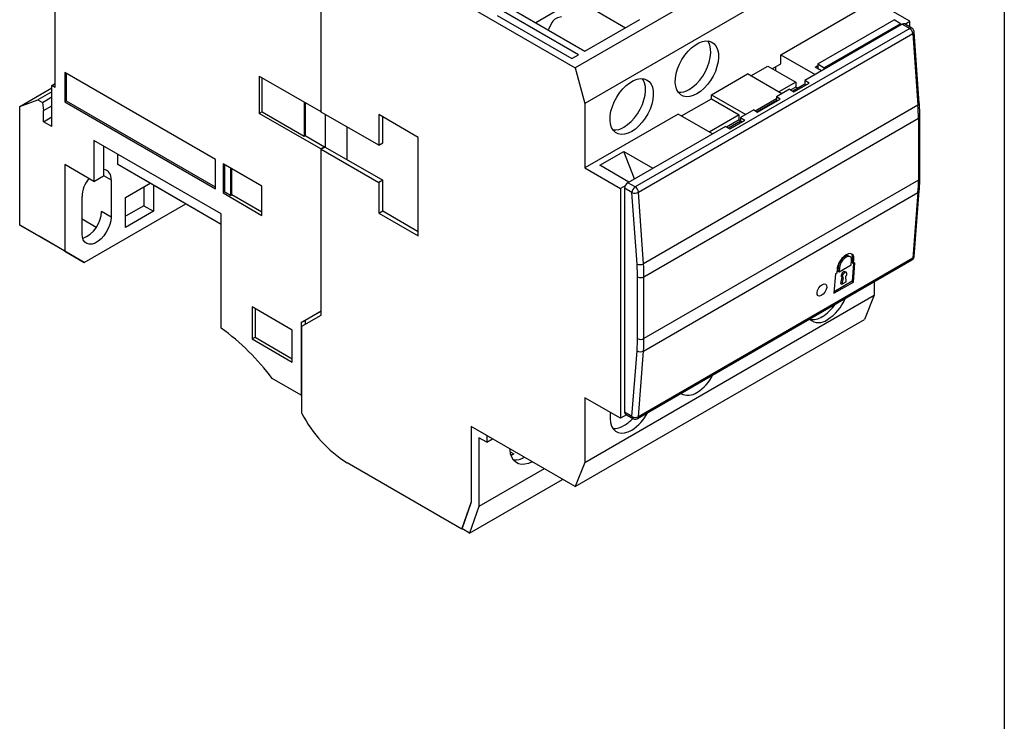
# Model space of a CAD drawing. Header units: inches. Extents: x 0.5 to 21.5, y 0.5 to 16.5.
# Tile 6 of 7: x 17.3 to 21.5, y 10.5 to 13.6. Entities that reach past the tile are written whole.
import ezdxf

# ---------------------------------------------------------------- set-up
doc = ezdxf.new("R2010")
doc.units = ezdxf.units.IN
doc.header["$LTSCALE"] = 2
doc.header["$MEASUREMENT"] = 0
doc.layers.add('TEXT', color=140, linetype='Continuous', lineweight=25)

msp = doc.modelspace()

# ---------------------------------------------------------------- linework, layer by layer
for p, q in [((17.4093, 13.2693), (17.4093, 14.2273)), ((20.8975, 14.0731), (19.6503, 13.3531)), ((20.9392, 13.9204), (19.6921, 13.2004)), ((18.5535, 13.8649), (18.5535, 13.1649)), ((18.5562, 13.1633), (18.5562, 13.877)), ((20.537, 13.4101), (20.9392, 13.6423)), ((21.0924, 13.5539), (20.9392, 13.6423)), ((19.2021, 13.6118), (19.6503, 13.3531)), ((19.6642, 13.4093), (19.3413, 13.5958)), ((19.3691, 13.6118), (19.6921, 13.4254)), ((19.6044, 13.619), (19.4805, 13.5475)), ((19.7088, 13.6182), (19.8674, 13.5266)), ((19.3135, 13.5797), (19.6364, 13.3933)), ((19.5501, 13.5491), (19.5359, 13.5184)), ((19.6921, 13.4254), (19.9287, 13.562)), ((21.0603, 13.5419), (20.64, 13.2992)), ((20.6964, 13.3702), (21.0249, 13.5598)), ((21.0527, 13.5437), (20.7242, 13.3541)), ((21.0527, 13.5437), (21.0249, 13.5598)), ((21.0527, 13.5374), (21.0527, 13.5437)), ((21.0527, 13.5382), (21.0534, 13.5378)), ((21.0603, 13.5419), (21.0921, 13.5235)), ((21.102, 13.5245), (21.0702, 13.5428)), ((21.0717, 13.542), (21.0924, 13.5539)), ((21.0924, 13.53), (21.0924, 13.5539)), ((19.5359, 13.5184), (19.5334, 13.517)), ((21.0921, 13.5235), (19.909, 12.8405)), ((19.9228, 12.8178), (21.106, 13.5008)), ((21.106, 13.5008), (21.1279, 13.1927)), ((21.1337, 13.2007), (21.1117, 13.5088)), ((19.6364, 13.3933), (19.6642, 13.4093)), ((20.5003, 13.3503), (20.537, 13.3715)), ((20.537, 13.3715), (20.537, 13.4101)), ((20.537, 13.4101), (20.6845, 13.3249)), ((20.6964, 13.3702), (20.6964, 13.3502)), ((20.6964, 13.3702), (20.7242, 13.3541)), ((18.0997, 12.9591), (17.451, 13.3336)), ((17.451, 13.3336), (17.451, 13.2066)), ((17.4579, 13.2106), (17.4579, 13.3296)), ((19.6503, 13.3531), (19.6921, 13.2004)), ((20.2377, 13.2373), (20.3936, 13.3273)), ((20.5412, 13.2421), (20.3936, 13.3273)), ((20.408, 13.319), (20.4813, 13.3613)), ((20.4813, 13.3613), (20.601, 13.2922)), ((20.5147, 13.342), (20.5147, 13.3586)), ((20.6845, 13.357), (20.6964, 13.3639)), ((20.7124, 13.341), (20.6845, 13.357)), ((20.7242, 13.3478), (20.7242, 13.3541)), ((17.3954, 13.2773), (17.4093, 13.2854)), ((18.289, 13.3176), (18.5535, 13.1649)), ((18.289, 13.3176), (18.289, 13.1569)), ((18.3011, 13.1639), (18.3011, 13.3106)), ((20.601, 13.2922), (20.5277, 13.2499)), ((20.5935, 13.2505), (20.659, 13.2882)), ((20.601, 13.2922), (20.601, 13.2702)), ((20.659, 13.2882), (20.64, 13.2992)), ((20.64, 13.2992), (20.64, 13.2831)), ((17.2562, 13.1873), (17.3954, 13.2677)), ((17.3954, 13.2508), (17.3348, 13.2159)), ((17.3954, 13.1005), (17.3954, 13.2773)), ((17.4093, 13.2693), (17.3954, 13.2773)), ((20.5746, 13.2614), (20.5175, 13.2285)), ((20.5746, 13.2614), (20.5935, 13.2505)), ((20.601, 13.2702), (20.5801, 13.2582)), ((20.64, 13.2831), (20.5885, 13.2534)), ((20.6094, 13.2654), (20.601, 13.2702)), ((20.645, 13.2802), (20.64, 13.2831)), ((17.2562, 13.1873), (17.3348, 13.2159)), ((17.3348, 13.2159), (17.3543, 13.2046)), ((17.3543, 13.2046), (17.3954, 13.2283)), ((17.3543, 13.2046), (17.3592, 13.1696)), ((17.4579, 13.2106), (17.451, 13.2066)), ((17.451, 13.2066), (18.0997, 12.8322)), ((18.0997, 12.84), (17.4579, 13.2106)), ((18.4821, 13.2061), (18.4821, 13.0594)), ((18.4866, 13.2035), (18.4866, 13.062)), ((19.6921, 13.2004), (19.6921, 12.9223)), ((20.1088, 13.1462), (20.2377, 13.2207)), ((20.2377, 13.2207), (20.2377, 13.2373)), ((20.2377, 13.2373), (20.3853, 13.1521)), ((20.2377, 13.2207), (20.3574, 13.1516)), ((20.4256, 13.169), (20.5175, 13.222)), ((20.5175, 13.2124), (20.434, 13.1642)), ((20.4368, 13.1626), (20.5342, 13.2188)), ((20.5342, 13.2188), (20.5175, 13.2285)), ((20.5175, 13.2285), (20.5175, 13.2124)), ((20.5203, 13.2108), (20.5175, 13.2124)), ((17.2562, 12.6762), (17.2562, 13.1873)), ((17.3592, 13.1696), (17.3954, 13.1905)), ((17.3592, 13.1214), (17.3592, 13.1696)), ((18.3011, 13.1639), (18.289, 13.1569)), ((18.5535, 13.0042), (18.289, 13.1569)), ((18.3011, 13.1639), (18.4821, 13.0594)), ((18.5535, 13.1649), (18.5562, 13.1665)), ((18.804, 13.0203), (18.5562, 13.1633)), ((21.1279, 13.1927), (19.9448, 12.5097)), ((20.4201, 13.1722), (20.363, 13.1393)), ((20.4201, 13.1722), (20.4368, 13.1626)), ((17.3592, 13.1214), (17.3954, 13.1423)), ((17.3954, 13.1005), (17.3592, 13.1214)), ((18.5729, 13.1537), (18.5729, 13.0122)), ((18.9738, 13.054), (18.804, 13.1521)), ((18.804, 13.1521), (18.804, 13.0203)), ((18.8207, 13.0299), (18.8207, 13.1424)), ((20.0943, 13.1545), (19.6921, 12.9223)), ((19.9468, 12.4536), (21.1299, 13.1366)), ((20.2419, 13.0694), (20.0943, 13.1545)), ((20.3574, 13.1516), (20.2285, 13.0771)), ((20.3574, 13.1296), (20.3031, 13.0983)), ((20.363, 13.1232), (20.3115, 13.0935)), ((20.3166, 13.0905), (20.382, 13.1283)), ((20.3574, 13.1296), (20.3574, 13.1516)), ((20.3574, 13.1296), (20.363, 13.1264)), ((20.363, 13.1393), (20.382, 13.1283)), ((20.363, 13.1393), (20.363, 13.1232)), ((20.3681, 13.1203), (20.363, 13.1232)), ((21.1299, 13.1366), (21.1299, 12.8702)), ((21.1357, 12.8782), (21.1357, 13.1447)), ((18.6662, 13.0998), (18.6662, 12.9584)), ((20.2976, 13.1015), (19.8772, 12.8588)), ((20.2976, 13.1015), (20.3166, 13.0905)), ((18.1247, 12.7245), (17.5763, 13.0411)), ((17.5763, 13.0411), (17.5763, 12.8642)), ((18.4821, 13.0594), (18.4866, 13.062)), ((18.4866, 13.062), (18.5702, 13.0138)), ((18.804, 13.0203), (18.8207, 13.0299)), ((18.9738, 12.6297), (18.9738, 13.054)), ((17.6181, 13.017), (17.6181, 12.8884)), ((18.5702, 13.0138), (18.5535, 13.0042)), ((18.5535, 13.0042), (18.5535, 12.3042)), ((18.5729, 13.0122), (18.5562, 13.0026)), ((18.5562, 12.2889), (18.5562, 13.0026)), ((18.5562, 13.0026), (18.804, 12.8595)), ((18.5702, 13.0138), (18.5702, 13.0106)), ((18.5729, 13.0122), (18.8207, 12.8692)), ((19.7561, 12.9336), (19.8598, 12.9934)), ((19.8598, 12.9934), (19.9851, 12.9211)), ((19.9054, 12.8751), (19.8598, 12.9934)), ((17.6793, 12.9365), (17.6793, 12.9816)), ((18.0997, 12.8322), (18.0997, 12.9591)), ((17.5763, 12.8642), (17.451, 12.9366)), ((17.451, 12.9366), (17.451, 12.5637)), ((18.1247, 12.6794), (17.6793, 12.9365)), ((17.7907, 12.8722), (17.6793, 12.9365)), ((18.3001, 12.8434), (18.1331, 12.9398)), ((18.1331, 12.9398), (18.1331, 12.8145)), ((18.1399, 12.8184), (18.1399, 12.9359)), ((18.165, 12.9214), (18.165, 12.804)), ((18.1703, 12.807), (18.1703, 12.9184)), ((19.6921, 12.9223), (19.8452, 12.8339)), ((19.8814, 12.8612), (19.7561, 12.9336)), ((17.5763, 12.8642), (17.6181, 12.8884)), ((17.6181, 12.8899), (17.6501, 12.8715)), ((17.6501, 12.8715), (17.6501, 12.7107)), ((18.1247, 12.6794), (17.7907, 12.8722)), ((18.8207, 12.8692), (18.804, 12.8595)), ((18.804, 12.8595), (18.804, 12.7277)), ((18.8207, 12.7374), (18.8207, 12.8692)), ((19.909, 12.8405), (19.8772, 12.8588)), ((21.1299, 12.8702), (19.9468, 12.1871)), ((17.7127, 12.7951), (17.8185, 12.8562)), ((17.7907, 12.8401), (17.7907, 12.7597)), ((17.8324, 12.8481), (17.8324, 12.7356)), ((18.1399, 12.8184), (18.1331, 12.8145)), ((18.165, 12.804), (18.1399, 12.8184)), ((18.3001, 12.718), (18.3001, 12.8434)), ((19.8661, 12.846), (19.8452, 12.8339)), ((19.8452, 12.8339), (19.8452, 11.8438)), ((19.8633, 12.8347), (19.8633, 11.8703)), ((19.895, 12.8164), (19.8633, 12.8347)), ((19.917, 12.5083), (19.895, 12.8164)), ((19.9448, 12.5097), (19.9228, 12.8178)), ((19.9448, 12.1334), (21.1279, 12.8164)), ((21.1279, 12.8164), (21.106, 12.5336)), ((21.1117, 12.5415), (21.1337, 12.8243)), ((17.5248, 12.6384), (17.5248, 12.7991)), ((17.7127, 12.6665), (17.7127, 12.7951)), ((18.1331, 12.8145), (18.3001, 12.718)), ((18.165, 12.804), (18.1703, 12.807)), ((18.3001, 12.7321), (18.1703, 12.807)), ((17.5346, 12.5154), (17.9717, 12.7678)), ((17.6501, 12.7107), (17.6083, 12.7348)), ((17.7907, 12.7597), (17.7127, 12.7147)), ((17.8324, 12.7356), (17.7127, 12.6665)), ((17.7907, 12.7597), (17.8324, 12.7356)), ((18.804, 12.7277), (18.8207, 12.7374)), ((18.8207, 12.7374), (18.9738, 12.649)), ((17.5248, 12.7027), (17.5864, 12.6671)), ((18.1247, 12.2324), (18.1247, 12.7245)), ((18.804, 12.7277), (18.9738, 12.6297)), ((17.451, 12.5637), (17.2562, 12.6762)), ((17.2562, 12.6762), (17.3397, 12.6279)), ((17.5346, 12.5154), (17.3397, 12.6279)), ((17.451, 12.5637), (17.5346, 12.5154)), ((19.9188, 11.843), (21.102, 12.526)), ((21.106, 12.5336), (19.9228, 11.8506)), ((20.8358, 12.5397), (20.8302, 12.543)), ((20.8405, 12.5051), (20.8419, 12.5235)), ((20.8461, 12.5324), (20.8447, 12.5139)), ((20.8517, 12.5292), (20.8461, 12.5324)), ((20.8502, 12.5107), (20.8517, 12.5292)), ((20.7793, 12.4874), (20.7779, 12.4689)), ((20.7834, 12.4962), (20.782, 12.4778)), ((20.782, 12.4778), (20.7876, 12.4746)), ((20.7834, 12.4962), (20.789, 12.493)), ((20.7876, 12.4746), (20.8405, 12.5051)), ((20.789, 12.493), (20.7876, 12.4746)), ((20.8497, 12.511), (20.8438, 12.4341)), ((20.8447, 12.5139), (20.8502, 12.5107)), ((20.8494, 12.4308), (20.8558, 12.5139)), ((20.8558, 12.5139), (20.8502, 12.5107)), ((19.919, 12.1871), (19.919, 12.4536)), ((19.9468, 12.1871), (19.9468, 12.4536)), ((20.7723, 12.4657), (20.7659, 12.3826)), ((20.7779, 12.4689), (20.7723, 12.4657)), ((20.7993, 12.4519), (20.7938, 12.4243)), ((20.7987, 12.4522), (20.8043, 12.449)), ((20.8049, 12.4487), (20.7994, 12.4211)), ((20.8193, 12.4722), (20.8137, 12.4754)), ((20.8189, 12.4324), (20.8174, 12.456)), ((20.7659, 12.3826), (20.8494, 12.4308)), ((20.8438, 12.4341), (20.7664, 12.3894)), ((20.7938, 12.4243), (20.7994, 12.4211)), ((20.7994, 12.4211), (20.8189, 12.4324)), ((20.8438, 12.4341), (20.8494, 12.4308)), ((20.9392, 12.432), (20.9392, 12.3741)), ((19.6921, 11.6541), (20.9392, 12.3741)), ((20.9392, 12.3741), (20.8975, 12.2696)), ((18.431, 12.2238), (18.2584, 12.3234)), ((18.2584, 12.3234), (18.2584, 12.186)), ((18.2705, 12.3164), (18.2705, 12.193)), ((18.5535, 12.3042), (18.4699, 12.2559)), ((18.4699, 12.2559), (18.4866, 12.2656)), ((18.4727, 12.2407), (18.5562, 12.2889)), ((18.5562, 12.3058), (18.4866, 12.2656)), ((18.4866, 12.2656), (18.4866, 12.2487)), ((18.5562, 12.3058), (18.5535, 12.3042)), ((19.6503, 11.5496), (20.8975, 12.2696)), ((18.431, 12.0864), (18.431, 12.2238)), ((18.4699, 12.2559), (18.4699, 11.9433)), ((18.4727, 11.8646), (18.4727, 12.2407)), ((18.2584, 12.186), (18.2705, 12.193)), ((18.2584, 12.186), (18.431, 12.0864)), ((18.2705, 12.193), (18.431, 12.1004)), ((19.895, 11.852), (19.917, 12.1348)), ((19.9228, 11.8506), (19.9448, 12.1334)), ((18.4699, 11.9433), (18.3448, 12.0156)), ((18.4699, 11.9433), (18.4727, 11.9449)), ((19.8452, 11.8438), (19.6921, 11.9322)), ((19.6921, 11.9322), (19.6921, 11.6541)), ((19.8714, 11.8589), (19.8452, 11.8438)), ((19.895, 11.852), (19.8633, 11.8703)), ((19.8674, 11.8613), (19.8991, 11.843)), ((19.2021, 11.8084), (19.2021, 11.4837)), ((19.2689, 11.7698), (19.2021, 11.8084)), ((19.6503, 11.5496), (19.2021, 11.8084)), ((19.2021, 11.8084), (19.2021, 11.4821)), ((19.2689, 11.7409), (19.2355, 11.7601)), ((19.2355, 11.7601), (19.2355, 11.4644)), ((19.2689, 11.7698), (19.2689, 11.7409)), ((19.2689, 11.7409), (19.294, 11.7553)), ((19.3703, 11.7), (19.3858, 11.691)), ((19.3858, 11.691), (19.3739, 11.6841)), ((19.1621, 11.367), (18.6676, 11.6524)), ((19.6921, 11.6541), (19.6503, 11.5496)), ((19.5167, 11.6267), (19.2355, 11.4644)), ((19.1955, 11.3493), (19.5964, 11.5807)), ((19.2021, 11.4837), (19.1621, 11.3686)), ((19.2021, 11.4821), (19.1621, 11.367)), ((19.2355, 11.4644), (19.1955, 11.3493)), ((19.1955, 11.3493), (19.1621, 11.3686)), ((19.1621, 11.367), (19.1634, 11.3678))]:
    msp.add_line(p, q)
at = {"flags": 128}
for points in [[(20.1751, 13.2413), (20.1593, 13.2338), (20.144, 13.2295), (20.1296, 13.2287), (20.1165, 13.2314), (20.1051, 13.2375), (20.0957, 13.2467), (20.0885, 13.2589), (20.0839, 13.2737), (20.0819, 13.2907), (20.0826, 13.3093), (20.0859, 13.3291), (20.0918, 13.3494), (20.1001, 13.3698), (20.1105, 13.3895), (20.1228, 13.4081), (20.1367, 13.425), (20.1516, 13.4397), (20.1672, 13.4518), (20.183, 13.4609), (20.1986, 13.4668), (20.2135, 13.4693), (20.2273, 13.4684), (20.2396, 13.464), (20.2501, 13.4563), (20.2583, 13.4456), (20.2642, 13.432), (20.2676, 13.4161), (20.2682, 13.3982), (20.2662, 13.379), (20.2616, 13.3588), (20.2545, 13.3384), (20.2451, 13.3183), (20.2337, 13.2991), (20.2206, 13.2813), (20.2061, 13.2654), (20.1908, 13.252), (20.1751, 13.2413)], [(20.1417, 13.2606), (20.1574, 13.2713), (20.1727, 13.2847), (20.1871, 13.3005), (20.2003, 13.3183), (20.2117, 13.3376), (20.2211, 13.3577), (20.2282, 13.3781), (20.2328, 13.3982), (20.2348, 13.4175), (20.2342, 13.4354), (20.2308, 13.4513), (20.2249, 13.4649), (20.2222, 13.4692)], [(19.8939, 13.079), (19.8781, 13.0715), (19.8628, 13.0672), (19.8484, 13.0664), (19.8353, 13.0691), (19.8239, 13.0751), (19.8145, 13.0844), (19.8074, 13.0966), (19.8027, 13.1114), (19.8007, 13.1283), (19.8014, 13.147), (19.8047, 13.1668), (19.8106, 13.1871), (19.8189, 13.2075), (19.8294, 13.2272), (19.8417, 13.2458), (19.8555, 13.2627), (19.8704, 13.2774), (19.886, 13.2894), (19.9018, 13.2986), (19.9174, 13.3045), (19.9323, 13.307), (19.9461, 13.3061), (19.9584, 13.3017), (19.9689, 13.294), (19.9772, 13.2833), (19.9831, 13.2697), (19.9864, 13.2538), (19.9871, 13.2359), (19.9851, 13.2166), (19.9804, 13.1965), (19.9733, 13.1761), (19.9639, 13.156), (19.9525, 13.1367), (19.9394, 13.1189), (19.925, 13.1031), (19.9097, 13.0897), (19.8939, 13.079)], [(19.8605, 13.0983), (19.8763, 13.1089), (19.8916, 13.1224), (19.906, 13.1382), (19.9191, 13.156), (19.9305, 13.1753), (19.9399, 13.1954), (19.947, 13.2158), (19.9517, 13.2359), (19.9537, 13.2552), (19.953, 13.2731), (19.9497, 13.289), (19.9438, 13.3025), (19.941, 13.3068)], [(17.6501, 12.7107), (17.6487, 12.6949), (17.6447, 12.6782), (17.6381, 12.6613), (17.6294, 12.645), (17.6188, 12.63), (17.6068, 12.6169), (17.594, 12.6064), (17.5809, 12.5988), (17.5681, 12.5946), (17.5561, 12.5938), (17.5455, 12.5966), (17.5368, 12.6028), (17.5302, 12.6121), (17.5262, 12.6241), (17.5248, 12.6384)], [(19.8024, 11.8685), (19.8014, 11.8611), (19.8007, 11.8425), (19.8027, 11.8255), (19.8074, 11.8107), (19.8145, 11.7985), (19.8239, 11.7892), (19.8353, 11.7832), (19.8484, 11.7805), (19.8628, 11.7813), (19.8781, 11.7856), (19.8939, 11.7931)], [(19.4651, 11.6565), (19.4493, 11.6496), (19.4338, 11.6459), (19.4192, 11.6454), (19.406, 11.6484), (19.3943, 11.6545), (19.3847, 11.6638), (19.3772, 11.676), (19.372, 11.6907), (19.3695, 11.7076), (19.3692, 11.7119)]]:
    msp.add_lwpolyline(points, dxfattribs=at)
for centre, radius, start, end in [((19.5951, 13.5194), 0.0539, 93.4335, 146.5611), ((21.0661, 13.5338), 0.0099, 65.6929, 125.6176), ((21.0978, 13.516), 0.00944, 64.0477, 127.253), ((21.0755, 13.4978), 0.0306, 5.6276, 57.2022), ((21.1028, 13.5092), 0.00897, 290.8842, 357.7543), ((20.0993, 13.3255), 0.0774, 266.4802, 303.1364), ((21.1247, 13.2011), 0.00897, 290.8842, 357.7543), ((20.3396, 13.136), 0.7903, 0.0425, 4.1119), ((21.1263, 13.1453), 0.00941, 292.685, 356.4842), ((19.8182, 13.1631), 0.0774, 266.4802, 303.1364), ((17.6121, 12.878), 0.0385, 350.2268, 81.0963), ((17.6605, 12.7928), 0.1358, 141.6354, 177.3364), ((19.8935, 12.8333), 0.0303, 122.6055, 177.3945), ((20.4347, 12.8696), 0.6953, 355.6159, 0.0483), ((21.1259, 12.8792), 0.0099, 294.3747, 354.3052), ((19.9253, 12.815), 0.0303, 122.6055, 177.3945), ((19.9074, 12.8467), 0.0328, 247.7839, 297.993), ((19.8924, 12.8148), 0.0306, 5.6276, 57.2022), ((21.1235, 12.8257), 0.0103, 295.5299, 352.777), ((17.4818, 12.737), 0.1266, 291.1866, 359.0244), ((21.0968, 12.5336), 0.00918, 304.1338, 0.462), ((21.1015, 12.5429), 0.0103, 295.5845, 351.9473), ((19.9294, 12.5386), 0.0328, 247.7839, 297.993), ((19.1565, 12.453), 0.7903, 0.0425, 4.1119), ((19.9329, 12.4805), 0.0303, 242.6097, 297.3903), ((20.6304, 12.4371), 0.1994, 302.4516, 337.2257), ((20.6202, 12.4363), 0.1814, 301.5522, 325.9186), ((20.7004, 12.3159), 0.0599, 228.3288, 308.1902), ((20.6741, 12.3432), 0.0739, 260.0138, 303.722), ((17.5119, 11.3903), 1.0414, 36.8961, 53.9531), ((19.9329, 12.214), 0.0303, 242.6097, 297.3903), ((19.2515, 12.1866), 0.6953, 355.6159, 0.0483), ((19.9321, 12.1586), 0.0282, 237.7077, 296.7569), ((20.0715, 12.1199), 0.1944, 302.2028, 332.7244), ((20.1369, 12.0082), 0.0651, 241.5338, 305.8651), ((18.9571, 12.1139), 0.5448, 207.2377, 237.8998), ((19.7754, 11.9544), 0.1656, 300.9164, 317.8997), ((19.8726, 11.8691), 0.00944, 172.7442, 235.9436), ((19.7903, 11.9576), 0.1944, 302.2028, 332.7244), ((19.9101, 11.8758), 0.0282, 237.7077, 296.7569), ((19.9049, 11.851), 0.0099, 174.38, 234.2981), ((19.9137, 11.8505), 0.00917, 304.0034, 0.4718), ((19.8182, 11.8773), 0.0774, 266.4802, 303.1364), ((19.3911, 11.7441), 0.0794, 264.7509, 300.7899)]:
    msp.add_arc(centre, radius, start, end)
for centre, major_axis, start_param, end_param in [((20.8155, 12.5083), (0.0286, 0.0425), 5.53374, 8.675333), ((20.8099, 12.5115), (0.0209, 0.0311), 0.036034, 2.392147), ((20.8155, 12.5083), (0.0209, 0.0311), 5.53374, 8.675333), ((20.8099, 12.5115), (0.0286, 0.0425), 5.53374, 6.199525), ((20.8062, 12.4638), (0.0077, 0.0115), 0.036034, 3.264721), ((20.8118, 12.4606), (0.0077, 0.0115), 4.661166, 9.547906)]:
    msp.add_ellipse(centre, major_axis=major_axis, ratio=0.526116, start_param=start_param, end_param=end_param)
msp.add_ellipse((20.7138, 12.3966), major_axis=(0.0165, 0.0245), ratio=0.526116)
for points, knots in [([(21.1115, 13.5088), (21.1113, 13.5106), (21.111, 13.5148), (21.1074, 13.5202), (21.104, 13.5236), (21.102, 13.5245), (21.102, 13.5245)], [0, 0, 0, 0, 0.277944, 0.644812, 0.999095, 1, 1, 1, 1]), ([(21.1356, 13.1447), (21.1356, 13.1472), (21.1359, 13.1626), (21.1352, 13.1814), (21.1338, 13.1979), (21.1335, 13.2008)], [0, 0, 0, 0, 0.1355687, 0.8488494, 1, 1, 1, 1]), ([(21.1334, 12.8244), (21.134, 12.8318), (21.1355, 12.8493), (21.1355, 12.8677), (21.1356, 12.8783)], [0, 0, 0, 0, 0.421923, 1, 1, 1, 1]), ([(21.1019, 12.526), (21.1021, 12.5261), (21.104, 12.527), (21.1072, 12.5301), (21.1107, 12.5353), (21.1113, 12.5395), (21.1116, 12.5415)], [0, 0, 0, 0, 0.034986, 0.340496, 0.67895, 1, 1, 1, 1]), ([(19.919, 12.4536), (19.9189, 12.4581), (19.9189, 12.467), (19.9185, 12.4807), (19.9179, 12.4944), (19.9173, 12.5037), (19.917, 12.5083)], [0, 0, 0, 0, 0.250057, 0.5, 0.749943, 1, 1, 1, 1]), ([(19.917, 12.1348), (19.9173, 12.139), (19.9179, 12.1476), (19.9185, 12.1606), (19.9189, 12.1738), (19.9189, 12.1827), (19.919, 12.1871)], [0, 0, 0, 0, 0.250057, 0.5, 0.749943, 1, 1, 1, 1]), ([(19.8991, 11.843), (19.9006, 11.8422), (19.9037, 11.8407), (19.9072, 11.8404), (19.909, 11.8403)], [0, 0, 0, 0, 0.47588, 1, 1, 1, 1]), ([(19.909, 11.8403), (19.9115, 11.8405), (19.9149, 11.8409), (19.9179, 11.8425), (19.9187, 11.843)], [0, 0, 0, 0, 0.726182, 1, 1, 1, 1])]:
    msp.add_open_spline(points, degree=3, knots=knots)
at = {"layer": 'TEXT'}
msp.add_line((21.5, 16.5), (21.5, 0.5), dxfattribs=at)

doc.saveas('drawing.dxf')
